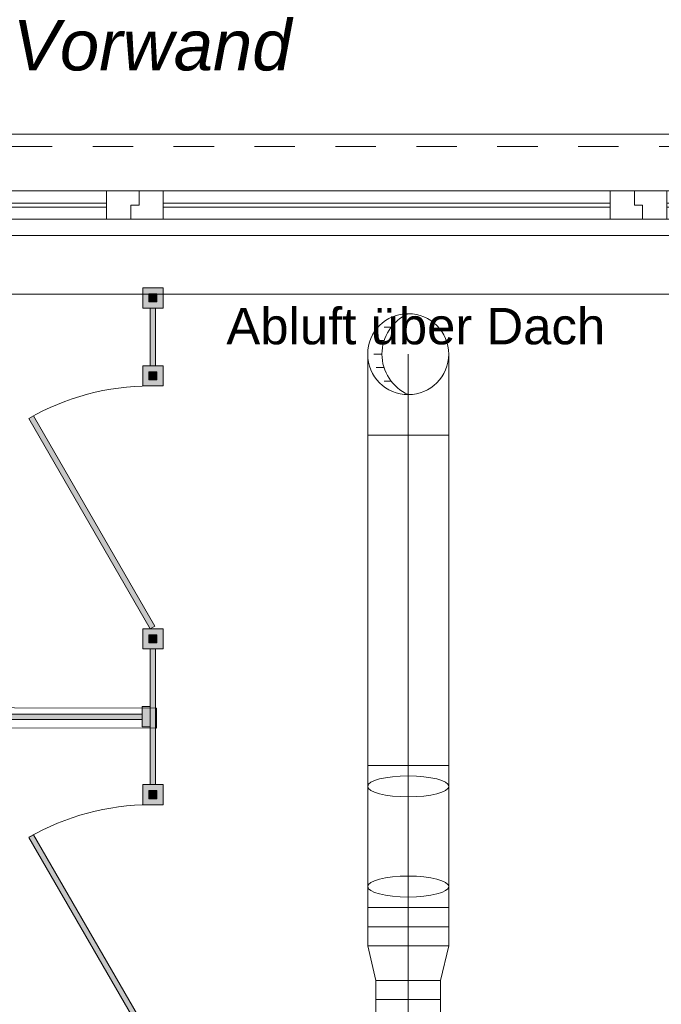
# Model space of a CAD drawing. Header units: metres. Extents: x -80 to 1923, y -189 to 69.
# Tile 156 of 256: x 952.95 to 954.54, y 22.7 to 25.14. Entities that reach past the tile are written whole.
import ezdxf

# ---------------------------------------------------------------- set-up
doc = ezdxf.new("R2010")
doc.units = ezdxf.units.M
doc.header["$MEASUREMENT"] = 0
doc.linetypes.add('Strichlinie eng', pattern=[0.115, 0.075, -0.04])
doc.linetypes.add('STRICHPUNKT2', pattern=[12.7, 6.35, -3.175, 0, -3.175])
for name, color, linetype in [('70 Heizung', 7, 'Continuous'), ('70 Lüftung', 7, 'Continuous'), ('Neubau_10 Wand außen', 7, 'Continuous'), ('Neubau_10 Wand innen', 7, 'Continuous'), ('Neubau_50 Möblierung', 7, 'Continuous')]:
    doc.layers.add(name, color=color, linetype=linetype)
doc.styles.add('ERSTELLTER_STIL_3', font='arial.ttf')
doc.styles.add('ERSTELLTER_STIL_4', font='arial.ttf')

# ---------------------------------------------------------------- blocks, each defined once
blk = doc.blocks.new('3-Flügelfenster 27')
at = {"layer": 'Neubau_10 Wand außen', "color": 7, "linetype": 'Continuous', "lineweight": 9}
for p, q in [((-1.9268, 0.15), (-1.9268, 0.18)), ((-1.9268, 0.18), (1.9268, 0.18)), ((1.9268, 0.18), (1.9268, 0.15)), ((-1.9268, 0.15), (-1.9268, 0)), ((1.9268, 0.15), (1.9268, 0)), ((-1.9268, 0), (-1.9268, -0.07)), ((-1.9268, 0), (-1.9268, -0.07)), ((1.9268, 0), (1.9268, -0.07)), ((1.9268, 0), (1.9268, -0.07)), ((-1.9268, -0.07), (-1.9268, -0.215)), ((1.9268, -0.07), (1.9268, -0.215)), ((-1.9268, -0.215), (1.9268, -0.215))]:
    blk.add_line(p, q, dxfattribs=at)
at = {"layer": 'Neubau_10 Wand außen', "color": 7, "linetype": 'Strichlinie eng', "lineweight": 9}
blk.add_line((-1.9268, 0.15), (1.9268, 0.15), dxfattribs=at)
at = {"layer": 'Neubau_10 Wand außen', "color": 7, "linetype": 'Continuous', "lineweight": 13}
for p, q in [((-1.8668, -0.03), (-1.8668, 0.04)), ((-1.8668, 0.04), (-1.7868, 0.04)), ((-1.7868, 0.04), (-0.6923, 0.04)), ((-1.7868, 0.04), (-1.7868, -0.03)), ((-0.6923, -0.03), (-0.6923, 0.04)), ((-0.6923, 0.04), (-0.6123, 0.04)), ((-0.6123, 0.04), (-0.6123, 0.005)), ((-0.6123, 0.04), (-0.5523, 0.04)), ((-0.6123, 0.005), (-0.6123, 0.04)), ((-0.5523, 0.04), (0.5523, 0.04)), ((-0.5523, 0.04), (-0.5523, -0.03)), ((0.5523, -0.03), (0.5523, 0.04)), ((0.5523, 0.04), (0.6123, 0.04)), ((0.6123, 0.04), (0.6123, 0.005)), ((0.6123, 0.005), (0.6123, 0.04)), ((0.6123, 0.04), (0.6923, 0.04)), ((0.6923, 0.04), (1.7868, 0.04)), ((0.6923, 0.04), (0.6923, -0.03)), ((1.7868, -0.03), (1.7868, 0.04)), ((1.7868, 0.04), (1.8668, 0.04)), ((1.8668, 0.04), (1.8668, -0.03)), ((-1.9268, 0), (-1.8668, 0)), ((-1.8668, 0), (-1.8668, -0.03)), ((-1.7868, 0.01), (-0.6923, 0.01)), ((-0.6123, 0.005), (-0.6323, 0.005)), ((-0.6323, 0.005), (-0.6323, -0.03)), ((-0.6323, -0.03), (-0.6323, 0.005)), ((-0.6323, 0.005), (-0.6123, 0.005)), ((-0.5523, 0.01), (0.5523, 0.01)), ((0.6123, 0.005), (0.6323, 0.005)), ((0.6323, 0.005), (0.6123, 0.005)), ((0.6323, 0.005), (0.6323, -0.03)), ((0.6323, -0.03), (0.6323, 0.005)), ((0.6923, 0.01), (1.7868, 0.01)), ((1.8668, -0.03), (1.8668, 0)), ((1.8668, 0), (1.9268, 0)), ((-0.6923, 0), (-1.7868, 0)), ((0.5523, 0), (-0.5523, 0)), ((1.7868, 0), (0.6923, 0)), ((-1.8668, -0.03), (-1.8468, -0.03)), ((-1.7868, -0.03), (-1.8668, -0.03)), ((-1.8468, -0.03), (-1.8468, -0.07)), ((-0.6923, -0.03), (-1.7868, -0.03)), ((-0.6323, -0.03), (-0.6923, -0.03)), ((-0.5523, -0.03), (-0.6323, -0.03)), ((0.5523, -0.03), (-0.5523, -0.03)), ((0.6323, -0.03), (0.5523, -0.03)), ((0.6923, -0.03), (0.6323, -0.03)), ((1.7868, -0.03), (0.6923, -0.03)), ((1.8668, -0.03), (1.7868, -0.03)), ((1.8468, -0.07), (1.8468, -0.03)), ((1.8468, -0.03), (1.8668, -0.03)), ((-1.8468, -0.07), (-1.9268, -0.07)), ((1.8468, -0.07), (-1.8468, -0.07)), ((1.9268, -0.07), (1.8468, -0.07))]:
    blk.add_line(p, q, dxfattribs=at)
blk = doc.blocks.new('WC-Trennwand - Nische - GSDE[280]_1', base_point=(953.2806, 20.3089))
at = {"layer": 'Neubau_50 Möblierung', "linetype": 'Continuous', "lineweight": 0, "true_color": 0xffffff}
for points in [[(953.3056, 24.4239), (953.3056, 24.4739), (953.2556, 24.4739), (953.2556, 24.4239)], [(953.2906, 24.4389), (953.2906, 24.4589), (953.2706, 24.4589), (953.2706, 24.4389)], [(953.2871, 24.2814), (953.2871, 24.4239), (953.2741, 24.4239), (953.2741, 24.2814)], [(953.3056, 24.2314), (953.3056, 24.2814), (953.2556, 24.2814), (953.2556, 24.2314)], [(953.2906, 24.2464), (953.2906, 24.2664), (953.2706, 24.2664), (953.2706, 24.2464)], [(953.2741, 23.6314), (953.2854, 23.6379), (952.9854, 24.1575), (952.9741, 24.151)], [(953.3056, 23.5814), (953.3056, 23.6314), (953.2556, 23.6314), (953.2556, 23.5814)], [(953.2906, 23.5964), (953.2906, 23.6164), (953.2706, 23.6164), (953.2706, 23.5964)], [(953.2871, 23.2464), (953.2871, 23.5814), (953.2741, 23.5814), (953.2741, 23.2464)], [(953.2741, 23.3889), (953.2741, 23.4389), (953.2541, 23.4389), (953.2541, 23.3889)], [(953.2541, 23.4204), (951.5526, 23.4204), (951.5526, 23.4074), (953.2541, 23.4074)], [(953.3056, 23.1964), (953.3056, 23.2464), (953.2556, 23.2464), (953.2556, 23.1964)], [(953.2906, 23.2114), (953.2906, 23.2314), (953.2706, 23.2314), (953.2706, 23.2114)], [(953.2741, 22.5964), (953.2854, 22.6029), (952.9854, 23.1225), (952.9741, 23.116)]]:
    blk.add_hatch(color=7, dxfattribs=at).paths.add_polyline_path(points)
at = {"layer": 'Neubau_50 Möblierung', "color": 8, "linetype": 'Continuous', "lineweight": 18, "flags": 128}
for points in [[(953.3056, 24.4239), (953.3056, 24.4739), (953.2556, 24.4739), (953.2556, 24.4239)], [(953.2906, 24.4389), (953.2906, 24.4589), (953.2706, 24.4589), (953.2706, 24.4389)], [(953.2871, 24.2814), (953.2871, 24.4239), (953.2741, 24.4239), (953.2741, 24.2814)], [(953.3056, 24.2314), (953.3056, 24.2814), (953.2556, 24.2814), (953.2556, 24.2314)], [(953.2906, 24.2464), (953.2906, 24.2664), (953.2706, 24.2664), (953.2706, 24.2464)], [(953.2741, 23.6314), (953.2854, 23.6379), (952.9854, 24.1575), (952.9741, 24.151)], [(953.3056, 23.5814), (953.3056, 23.6314), (953.2556, 23.6314), (953.2556, 23.5814)], [(953.2906, 23.5964), (953.2906, 23.6164), (953.2706, 23.6164), (953.2706, 23.5964)], [(953.2871, 23.2464), (953.2871, 23.5814), (953.2741, 23.5814), (953.2741, 23.2464)], [(953.2741, 23.3889), (953.2741, 23.4389), (953.2541, 23.4389), (953.2541, 23.3889)], [(953.2541, 23.4204), (951.5526, 23.4204), (951.5526, 23.4074), (953.2541, 23.4074)], [(953.3056, 23.1964), (953.3056, 23.2464), (953.2556, 23.2464), (953.2556, 23.1964)], [(953.2906, 23.2114), (953.2906, 23.2314), (953.2706, 23.2314), (953.2706, 23.2114)], [(953.2741, 22.5964), (953.2854, 22.6029), (952.9854, 23.1225), (952.9741, 23.116)]]:
    blk.add_lwpolyline(points, close=True, dxfattribs=at)
at = {"layer": 'Neubau_50 Möblierung', "color": 8, "linetype": 'Continuous', "lineweight": 18}
for centre in [(953.2741, 23.6314), (953.2741, 22.5964)]:
    blk.add_arc(centre, 0.6, 90, 120, dxfattribs=at)

msp = doc.modelspace()

# ---------------------------------------------------------------- linework, layer by layer
at = {"layer": '70 Lüftung', "color": 2, "linetype": 'Continuous', "lineweight": 18}
for p, q in [((953.8521, 24.3767), (953.8693, 24.3767)), ((953.8323, 24.3433), (953.8518, 24.3433)), ((953.8116, 24.3032), (953.8116, 24.31)), ((953.8266, 24.31), (953.8466, 24.31)), ((954.0116, 24.3032), (954.0116, 24.31)), ((953.8116, 24.2832), (953.8116, 24.3032)), ((953.8116, 24.2514), (953.8116, 24.2832)), ((954.0116, 24.2832), (954.0116, 24.3032)), ((954.0116, 24.2514), (954.0116, 24.2832)), ((953.8323, 24.2767), (953.8518, 24.2767)), ((953.8116, 24.21), (953.8116, 24.2514)), ((953.8521, 24.2433), (953.8693, 24.2433)), ((954.0116, 24.21), (954.0116, 24.2514)), ((953.8116, 24.1618), (953.8116, 24.21)), ((954.0116, 24.1618), (954.0116, 24.21)), ((953.8116, 24.11), (953.8116, 24.1618)), ((954.0116, 24.11), (954.0116, 24.1618)), ((954.0116, 24.11), (953.8116, 24.11)), ((953.8116, 24.11), (953.8116, 23.2937)), ((953.8116, 24.11), (953.8702, 24.11)), ((953.8702, 24.11), (953.953, 24.11)), ((953.953, 24.11), (954.0116, 24.11)), ((954.0116, 23.2937), (954.0116, 24.11)), ((953.8116, 23.2937), (954.0116, 23.2937)), ((953.8116, 23.2676), (953.8116, 23.2937)), ((953.8116, 23.2937), (953.8702, 23.2937)), ((953.8702, 23.2937), (953.953, 23.2937)), ((953.953, 23.2937), (954.0116, 23.2937)), ((954.0116, 23.2676), (954.0116, 23.2937)), ((953.8116, 23.2419), (953.8116, 23.2676)), ((954.0116, 23.2419), (954.0116, 23.2676)), ((953.8116, 22.9943), (953.8116, 23.2419)), ((954.0116, 22.9943), (954.0116, 23.2419)), ((953.8116, 22.9686), (953.8116, 22.9943)), ((954.0116, 22.9686), (954.0116, 22.9943)), ((953.8116, 22.9425), (953.8116, 22.9686)), ((954.0116, 22.9425), (954.0116, 22.9686)), ((953.8116, 22.9425), (953.8116, 22.8475)), ((953.8116, 22.9425), (953.8702, 22.9425)), ((953.8116, 22.9425), (954.0116, 22.9425)), ((953.8702, 22.9425), (953.953, 22.9425)), ((953.953, 22.9425), (954.0116, 22.9425)), ((954.0116, 22.8475), (954.0116, 22.9425)), ((953.8116, 22.895), (954.0116, 22.895)), ((954.0116, 22.8475), (953.8116, 22.8475)), ((953.8316, 22.7625), (953.8116, 22.8475)), ((953.8116, 22.8475), (953.8702, 22.8475)), ((953.8702, 22.8475), (953.953, 22.8475)), ((953.953, 22.8475), (954.0116, 22.8475)), ((953.9916, 22.7625), (954.0116, 22.8475)), ((953.8316, 22.7625), (953.8316, 22.6675)), ((953.8316, 22.7625), (953.8785, 22.7625)), ((953.9916, 22.7625), (953.8316, 22.7625)), ((953.8785, 22.7625), (953.9448, 22.7625)), ((953.9448, 22.7625), (953.9916, 22.7625)), ((953.9916, 22.6675), (953.9916, 22.7625)), ((953.8316, 22.715), (953.9916, 22.715))]:
    msp.add_line(p, q, dxfattribs=at)
at = {"layer": '70 Lüftung', "color": 2, "linetype": 'STRICHPUNKT2', "lineweight": 18}
for p, q in [((953.9116, 24.11), (953.9116, 24.31)), ((953.9116, 24.11), (953.9116, 23.2937)), ((953.9116, 23.2419), (953.9116, 23.2937)), ((953.9116, 23.2419), (953.9116, 22.9943)), ((953.9116, 22.9425), (953.9116, 22.9943)), ((953.9116, 22.8475), (953.9116, 22.9425)), ((953.9116, 22.7625), (953.9116, 22.8475)), ((953.9116, 22.6675), (953.9116, 22.7625))]:
    msp.add_line(p, q, dxfattribs=at)
at = {"layer": '70 Lüftung', "color": 2, "linetype": 'Continuous', "lineweight": 18}
msp.add_circle((953.9116, 24.31), 0.1, dxfattribs=at)
msp.add_arc((953.956, 24.31), 0.1094, 113.9523, 246.0477, dxfattribs=at)
for centre, major_axis in [((953.9116, 23.2419), (0.1, 0)), ((953.9116, 23.2419), (0.1, 0)), ((953.9116, 22.9943), (-0.1, 0)), ((953.9116, 22.9943), (0.1, 0))]:
    msp.add_ellipse(centre, major_axis=major_axis, ratio=0.258819, dxfattribs=at)
at = {"layer": 'Neubau_10 Wand innen', "color": 7, "linetype": 'Continuous', "lineweight": 9, "flags": 128}
for points in [[(953.2894, 23.4355), (951.5334, 23.4389)], [(953.2893, 23.3855), (953.2894, 23.4355)], [(951.5333, 23.3889), (953.2893, 23.3855)]]:
    msp.add_lwpolyline(points, dxfattribs=at)

# ---------------------------------------------------------------- block references
at = {"layer": 'Neubau_10 Wand außen', "color": 7, "linetype": 'Continuous', "lineweight": 13}
msp.add_blockref('3-Flügelfenster 27', (953.8585, 24.6733), dxfattribs=at)
at = {"layer": 'Neubau_50 Möblierung', "color": 8, "linetype": 'Continuous', "lineweight": 18}
msp.add_blockref('WC-Trennwand - Nische - GSDE[280]_1', (953.2806, 20.3089), dxfattribs=at)

# ---------------------------------------------------------------- texts
at = {"layer": '70 Heizung', "color": 7, "linetype": 'Continuous', "lineweight": 9, "insert": (951.915, 25.3295), "char_height": 0.125, "attachment_point": 1, "line_spacing_factor": 0.928286, "style": 'ERSTELLTER_STIL_4'}
msp.add_mtext('\\A1;{\\pql;\\fArial|b0|i1|c0|p0;\\W1.000000;Übergabepunkt\\P\\pql;\\fArial|b0|i1|c0|p0;\\W1.000000;Erdleitung \\fArial|b0|i1|c0|p0;\\W1.000000;in \\fArial|b0|i1|c0|p0;\\W1.000000;Vorwand}', dxfattribs=at)
at = {"layer": '70 Lüftung', "color": 7, "linetype": 'Continuous', "lineweight": 9, "insert": (953.4621, 24.4243), "char_height": 0.09, "attachment_point": 1, "style": 'ERSTELLTER_STIL_3'}
msp.add_mtext('\\A1;{\\pql;\\fArial|b0|i0|c0|p0;\\W1.000000;Abluft über Dach}', dxfattribs=at)

doc.saveas('drawing.dxf')
